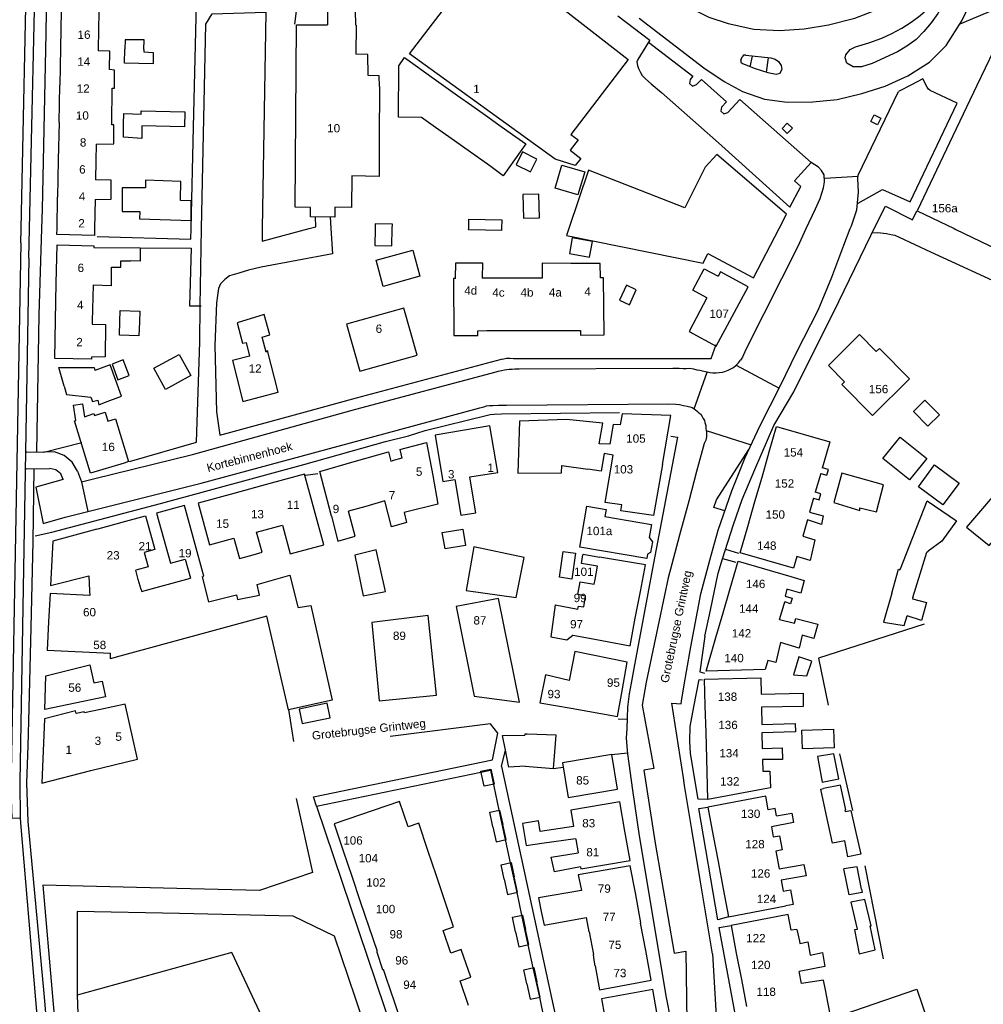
# Model space of a CAD drawing. Extents: x 158343 to 162498, y 431347 to 434500.
# Tile 41 of 220: x 158509 to 158683, y 433860 to 434038. Entities that reach past the tile are written whole.
import ezdxf

# ---------------------------------------------------------------- set-up
doc = ezdxf.new("R2010")
doc.units = 0
doc.header["$LTSCALE"] = 10
doc.header["$MEASUREMENT"] = 0
for name, color, linetype in [('44_plafonds', 8, 'CONTINUOUS'), ('47_binneninrichting', 8, 'CONTINUOUS'), ('HUISNUM', 7, 'CONTINUOUS'), ('STRNM', 7, 'CONTINUOUS')]:
    doc.layers.add(name, color=color, linetype=linetype)
doc.styles.add('Style-STANDARD', font='arial.ttf')

msp = doc.modelspace()

# ---------------------------------------------------------------- linework, layer by layer
at = {"layer": '44_plafonds', "flags": 128}
for points in [[(158579.23, 434031.46), (158593.47, 434050.07), (158618.63, 434030.44), (158608.32, 434016.97), (158609.6, 434015.99), (158608.16, 434014.12), (158610.07, 434012.65), (158609.07, 434011.34), (158605.45, 434012.53), (158579.23, 434031.46)], [(158516.51, 434039.25), (158516.38, 434032.53)], [(158523.29, 434039.12), (158523.16, 434032.4)], [(158569.55, 434036.64), (158569.51, 434039.34), (158564.49, 434039.43), (158564.49, 434036.68)], [(158568.87, 434009.49), (158568.82, 434003.8), (158565.81, 434003.83), (158565.79, 434002.06), (158561.39, 434002.1), (158561.41, 434003.82), (158558.63, 434003.84), (158558.92, 434036.73), (158564.49, 434036.68)], [(158569.55, 434036.64), (158569.63, 434036.64), (158569.58, 434031.39)], [(158685.89, 434035.16), (158681.42, 434025.75)], [(158531.4, 434032.24), (158531.46, 434034.03), (158528.01, 434034.03), (158527.98, 434032.3)], [(158516.38, 434032.53), (158516.25, 434025.81)], [(158523.16, 434032.4), (158523.15, 434032.01)], [(158526.14, 434025.61), (158526.14, 434028.55), (158525.23, 434028.65), (158525.29, 434031.94), (158523.15, 434032.01)], [(158531.4, 434032.24), (158531.39, 434031.83), (158533.1, 434031.74), (158533.1, 434029.66), (158527.94, 434029.79), (158527.98, 434032.3)], [(158573.83, 434025.62), (158573.8, 434027.51), (158571.8, 434027.58), (158571.76, 434031.35), (158569.58, 434031.39)], [(158581.39, 434020.04), (158577.24, 434020.08), (158577.33, 434029.32), (158578.35, 434030.79), (158583.69, 434026.99)], [(158516.12, 434019.08), (158516.25, 434025.81)], [(158583.69, 434026.99), (158587.91, 434023.99)], [(158681.42, 434025.75), (158677.12, 434016.72)], [(158525.65, 434018.9), (158525.7, 434025.31), (158526.14, 434025.32), (158526.14, 434025.61)], [(158573.83, 434025.62), (158573.75, 434016.18)], [(158587.91, 434023.99), (158590.49, 434022.15)], [(158590.49, 434022.15), (158592.9, 434020.43)], [(158527.75, 434018.86), (158527.77, 434020.71), (158530.92, 434020.61), (158530.94, 434021.2), (158538.76, 434021.03), (158538.74, 434018.3), (158531.06, 434018.49)], [(158592.9, 434020.43), (158595.33, 434018.7)], [(158516.12, 434019.08), (158515.99, 434012.36)], [(158522.83, 434015.23), (158526.01, 434015.24), (158525.98, 434018.68), (158525.65, 434018.69), (158525.65, 434018.9)], [(158531.06, 434018.49), (158531.01, 434016.25), (158527.73, 434016.46), (158527.75, 434018.86)], [(158583.93, 434018.22), (158581.39, 434020.04)], [(158595.33, 434018.7), (158597.8, 434016.95)], [(158586.3, 434016.53), (158583.93, 434018.22)], [(158597.8, 434016.95), (158600.18, 434015.25), (158596.14, 434009.53), (158593.68, 434011.28)], [(158522.83, 434015.23), (158522.77, 434012.23)], [(158573.75, 434016.18), (158573.8, 434009.41), (158568.87, 434009.49)], [(158588.77, 434014.78), (158586.3, 434016.53)], [(158677.12, 434016.72), (158670.68, 434003.18), (158677.33, 434000)], [(158591.23, 434013.03), (158588.77, 434014.78)], [(158601.05, 434010.2), (158602.2, 434012.51), (158599.57, 434013.81), (158598.43, 434011.5), (158601.05, 434010.2)], [(158645.81, 434000), (158647.15, 434002.6), (158634.61, 434013.34), (158632.51, 434011.09), (158628.82, 434003.71), (158611.47, 434010.51)], [(158515.99, 434012.36), (158515.86, 434005.64)], [(158522.77, 434012.23), (158522.7, 434008.79)], [(158593.68, 434011.28), (158591.23, 434013.03)], [(158605.46, 434007.26), (158606.69, 434011.45), (158610.79, 434010.25), (158609.56, 434006.06), (158605.46, 434007.26)], [(158611.47, 434010.51), (158607.94, 434000)], [(158522.63, 434005.24), (158525.52, 434005.28), (158525.49, 434008.75), (158522.7, 434008.79)], [(158538.01, 434005.21), (158538.07, 434008.5), (158531.69, 434008.71), (158531.7, 434007.32), (158527.49, 434007.33), (158527.48, 434005.41)], [(158602.56, 434006.19), (158599.66, 434006.12), (158599.77, 434001.85), (158602.67, 434001.92), (158602.56, 434006.19)], [(158515.76, 434000), (158515.86, 434005.64)], [(158522.63, 434005.24), (158522.53, 434000)], [(158527.48, 434005.41), (158527.47, 434003.07), (158530.68, 434003.07), (158530.64, 434001.76), (158539.91, 434001.46), (158539.92, 434005.01), (158538, 434005.08), (158538.01, 434005.21)], [(158576.15, 434000), (158576.17, 434000.79), (158573.07, 434000.86), (158573.05, 434000)], [(158589.9, 434000), (158589.92, 434001.68), (158592.89, 434001.64)], [(158592.89, 434001.64), (158595.86, 434001.6), (158595.83, 434000)], [(158522.53, 434000), (158522.51, 433998.78), (158515.73, 433998.91), (158515.76, 434000)], [(158572.98, 433996.94), (158576.08, 433996.87), (158576.15, 434000)], [(158573.05, 434000), (158572.98, 433996.94)], [(158592.92, 433999.7), (158589.89, 433999.75), (158589.9, 434000)], [(158595.83, 434000), (158595.83, 433999.66), (158592.92, 433999.7)], [(158607.94, 434000), (158607.52, 433998.76), (158632.12, 433993.75), (158632.96, 433995.52), (158641.21, 433991.11), (158645.81, 434000)], [(158677.33, 434000), (158677.62, 433999.86)], [(158677.62, 433999.86), (158684.99, 433996.31), (158686.68, 434000)], [(158608.54, 433998.34), (158608.03, 433995.5), (158611.65, 433994.84), (158612.17, 433997.68), (158608.54, 433998.34)], [(158515.62, 433990.17), (158515.77, 433997.05), (158522.4, 433996.92), (158522.39, 433996.62)], [(158522.39, 433996.62), (158530.72, 433996.53), (158530.75, 433994.13), (158528.98, 433994.19)], [(158573.21, 433994.29), (158579.84, 433996.1), (158581.13, 433991.41), (158574.49, 433989.59), (158573.21, 433994.29)], [(158525.56, 433989.97), (158525.55, 433993.03), (158527.26, 433993.05), (158527.24, 433994.2), (158528.98, 433994.19)], [(158587.54, 433991.03), (158587.56, 433993.86), (158592.36, 433993.86), (158592.32, 433991.05)], [(158608.3, 433993.74), (158603.15, 433993.75), (158603.12, 433991.09)], [(158613.62, 433991.13), (158613.61, 433993.73), (158608.3, 433993.74)], [(158632.82, 433987.54), (158629.62, 433981.45), (158634.48, 433978.84), (158640.21, 433989.53), (158635.27, 433992.18), (158634.85, 433991.4)], [(158632.82, 433987.54), (158630.25, 433988.92), (158632.31, 433992.77), (158634.85, 433991.4)], [(158587.54, 433991.03), (158587.16, 433991.03), (158587.2, 433980.73), (158591.56, 433980.74), (158591.56, 433981.61), (158593.17, 433981.62)], [(158593.03, 433991.05), (158592.32, 433991.05)], [(158598.13, 433991.07), (158593.03, 433991.05)], [(158603.12, 433991.09), (158598.13, 433991.07)], [(158608.45, 433981.66), (158610.05, 433981.66), (158610.06, 433980.79), (158614.32, 433980.84), (158614.19, 433991.14), (158613.62, 433991.13)], [(158515.49, 433983.49), (158515.62, 433990.17)], [(158522.25, 433989.79), (158522.12, 433983.35)], [(158525.56, 433989.7), (158522.25, 433989.79)], [(158525.56, 433989.7), (158525.56, 433989.97)], [(158617.08, 433987.08), (158618.85, 433986.26), (158620.09, 433988.96), (158618.32, 433989.78), (158617.08, 433987.08)], [(158527.07, 433983.25), (158527.13, 433985.25), (158530.65, 433985.15), (158530.6, 433983.18)], [(158580.61, 433977.19), (158578.24, 433985.69), (158567.92, 433982.81), (158570.29, 433974.31), (158580.61, 433977.19)], [(158521.99, 433976.85), (158521.98, 433976.47), (158515.35, 433976.6), (158515.49, 433983.49)], [(158522.12, 433983.35), (158522.11, 433982.78)], [(158530.6, 433983.18), (158530.52, 433980.69), (158526.99, 433980.79), (158527.07, 433983.25)], [(158552.71, 433980.46), (158554.09, 433980.84), (158553.04, 433984.5), (158548.21, 433983), (158549.17, 433979.37), (158549.82, 433979.47)], [(158522.11, 433982.78), (158524.48, 433982.71), (158524.46, 433976.88), (158521.99, 433976.85)], [(158593.17, 433981.62), (158598.24, 433981.63)], [(158598.24, 433981.63), (158603.34, 433981.64)], [(158603.34, 433981.64), (158608.45, 433981.66)], [(158549.82, 433979.47), (158550.45, 433977.03), (158547.34, 433976.23), (158549.25, 433968.87), (158555.6, 433970.52), (158553.66, 433978.01), (158553.42, 433977.72), (158552.71, 433980.46)], [(158657.6, 433972.41), (158657.08, 433971.91), (158662.61, 433966.32), (158669.3, 433972.93), (158663.86, 433978.41), (158663.3, 433977.88), (158660.31, 433980.9), (158654.69, 433975.35), (158657.6, 433972.41)], [(158527.68, 433976.34), (158525.67, 433975.58), (158526.74, 433972.76), (158528.75, 433973.53), (158527.68, 433976.34)], [(158535.32, 433971.02), (158533.22, 433974.85), (158537.74, 433977.34), (158539.84, 433973.52), (158535.32, 433971.02)], [(158516.08, 433974.97), (158522.48, 433974.99), (158522.55, 433974.45)], [(158517.02, 433971.63), (158516.08, 433974.97)], [(158524.33, 433968.66), (158527.36, 433969.8), (158525.32, 433975.47), (158522.55, 433974.45)], [(158517.02, 433971.63), (158517.46, 433970.12), (158521.88, 433969.66), (158522.14, 433968.86), (158523.1, 433969.09), (158523.32, 433968.24), (158524.33, 433968.66)], [(158670.01, 433967.05), (158672.06, 433969.09), (158674.67, 433966.46), (158672.62, 433964.43), (158670.01, 433967.05)], [(158519.13, 433965.43), (158518.75, 433968.21), (158520.36, 433968.44), (158520.74, 433966.07)], [(158520.74, 433966.07), (158522.37, 433966.71), (158522.49, 433966.31), (158524.45, 433966.91), (158524.94, 433965.32), (158526.27, 433965.73), (158528.63, 433958.03), (158527.83, 433957.77), (158521.8, 433955.93), (158518.93, 433965.36), (158519.13, 433965.43)], [(158624.78, 433957.53), (158626.31, 433966.32), (158617.57, 433966.62), (158617.21, 433964.67), (158615.92, 433964.71), (158615.3, 433961.15), (158613.42, 433961.2), (158614.07, 433964.95), (158607.51, 433965.59), (158599.03, 433965.33), (158598.77, 433955.97), (158606.63, 433956), (158606.67, 433957.33), (158611.34, 433956.65)], [(158588.77, 433963.6), (158583.85, 433962.76), (158585.26, 433954.46), (158587.38, 433954.81)], [(158590.13, 433955.26), (158595.13, 433956.08), (158593.71, 433964.44), (158588.77, 433963.6)], [(158644.02, 433959.78), (158645.33, 433964.35), (158654.94, 433961.61), (158653.62, 433957.03)], [(158672.39, 433958.57), (158669.3, 433954.73), (158664.5, 433958.59), (158667.58, 433962.43), (158672.39, 433958.57)], [(158683.64, 433942.92), (158697.82, 433959.39), (158693.47, 433962.46), (158679.57, 433946.19), (158683.64, 433942.92)], [(158577.51, 433960.23), (158577.87, 433958.63), (158576.11, 433958.18)], [(158577.51, 433960.23), (158582.32, 433961.44), (158583.45, 433955.54)], [(158569.28, 433958.04), (158575.44, 433959.81)], [(158575.44, 433959.81), (158575.88, 433958.12), (158576.11, 433958.18)], [(158614.29, 433959.49), (158613.74, 433956.3), (158611.34, 433956.65)], [(158615.95, 433959.19), (158614.29, 433959.49)], [(158624.78, 433957.53), (158623.17, 433948.3), (158617.3, 433949.16), (158617.49, 433950.23), (158614.48, 433950.67), (158615.95, 433959.19)], [(158642.73, 433955.25), (158644.02, 433959.78)], [(158565.2, 433948.19), (158563.11, 433956.27), (158569.28, 433958.04)], [(158653.3, 433955.91), (158654.4, 433955.6), (158654.69, 433956.61), (158653.59, 433956.92)], [(158653.62, 433957.03), (158653.59, 433956.92)], [(158670.9, 433953.49), (158673.81, 433957.42), (158678.21, 433954.17), (158675.3, 433950.23), (158670.9, 433953.49)], [(158556.36, 433946.58), (158557.77, 433941.39), (158563.81, 433943.03), (158560.35, 433955.76), (158554.31, 433954.12)], [(158583.45, 433955.54), (158584.33, 433950.34), (158578.51, 433948.91)], [(158587.38, 433954.81), (158588.48, 433948.36), (158591.18, 433948.82), (158590.09, 433955.25)], [(158590.09, 433955.25), (158590.13, 433955.26)], [(158641.46, 433950.81), (158642.73, 433955.25)], [(158653.3, 433955.91), (158652.33, 433952.52)], [(158660.35, 433949.2), (158660.35, 433949.68), (158663.35, 433948.96), (158664.61, 433953.85), (158657.11, 433955.95), (158655.67, 433950.67), (158660.35, 433949.2)], [(158554.31, 433954.12), (158547.61, 433952.3)], [(158547.61, 433952.3), (158541.17, 433950.55), (158543.22, 433943.01), (158547.62, 433944.21), (158548.6, 433940.58), (158550.64, 433941.14)], [(158652.01, 433951.42), (158651.29, 433948.89)], [(158652.01, 433951.42), (158653.04, 433951.13), (158653.35, 433952.23), (158652.33, 433952.52)], [(158541.89, 433937.28), (158542.23, 433937.37), (158538.7, 433950.12), (158533.7, 433948.74), (158536.19, 433939.74), (158538.85, 433940.47), (158539.8, 433937.03)], [(158571.36, 433949.96), (158568.28, 433949.08)], [(158574.8, 433950.95), (158571.36, 433949.96)], [(158578.27, 433948.85), (158578.73, 433947.08), (158576.01, 433946.3), (158574.8, 433950.95)], [(158623, 433943.55), (158622.66, 433941.65), (158622.11, 433941.36), (158621.98, 433940.57), (158609.94, 433942.62), (158611.2, 433950.01), (158614.66, 433949.42), (158614.45, 433948.15), (158622.8, 433946.72), (158622.39, 433944.33), (158623, 433943.55)], [(158640.18, 433946.31), (158641.46, 433950.81)], [(158669.27, 433942.87), (158672.45, 433950.98), (158677.76, 433947.35), (158675.12, 433943.72), (158672.65, 433941.91)], [(158527.48, 433947.12), (158531.71, 433948.28), (158533.39, 433942.17), (158531.45, 433941.64), (158532.15, 433939.07), (158529.93, 433938.46)], [(158565.2, 433948.19), (158566.36, 433943.71), (158569.43, 433944.6), (158568.28, 433949.08)], [(158578.51, 433948.91), (158578.27, 433948.85)], [(158651.29, 433948.89), (158653.77, 433948.23), (158653.59, 433947.33)], [(158522.94, 433945.87), (158515, 433943.69), (158514.59, 433935.7), (158521.52, 433937.47), (158521.62, 433934.76)], [(158522.94, 433945.87), (158527.48, 433947.12)], [(158550.64, 433941.14), (158552.69, 433941.69), (158551.7, 433945.32), (158556.36, 433946.58)], [(158648.99, 433940.92), (158648.4, 433938.83), (158638.82, 433941.57), (158640.18, 433946.31)], [(158650.89, 433947.53), (158650.05, 433944.58)], [(158653.59, 433947.33), (158653.47, 433946.69), (158650.89, 433947.53)], [(158589.3, 433942.89), (158585.64, 433942.29), (158585.15, 433945.26), (158588.82, 433945.85), (158589.3, 433942.89)], [(158650.05, 433944.58), (158652.25, 433943.92), (158652, 433942.86)], [(158598.46, 433933.54), (158599.87, 433940.74), (158590.84, 433942.66), (158589.46, 433934.83), (158598.46, 433933.54)], [(158652, 433942.86), (158651.37, 433940.24), (158648.99, 433940.92)], [(158667.64, 433938.7), (158669.27, 433942.87)], [(158573.23, 433942.12), (158569.39, 433941.19), (158570.89, 433933.87), (158574.91, 433934.62), (158573.23, 433942.12)], [(158606.27, 433937.18), (158606.93, 433941.83), (158609.15, 433941.52), (158608.49, 433936.87), (158606.27, 433937.18)], [(158612.65, 433936.81), (158613.08, 433939.16), (158610.2, 433939.66), (158610.48, 433941.22)], [(158610.48, 433941.22), (158610.5, 433941.34), (158613.48, 433940.83)], [(158620.82, 433934.61), (158621.72, 433939.42), (158613.48, 433940.83)], [(158671.19, 433937.79), (158672.42, 433941.74), (158672.65, 433941.91)], [(158637, 433935.19), (158638.42, 433940.09), (158647.9, 433937.35)], [(158530.4, 433936.78), (158529.93, 433938.46)], [(158530.89, 433934.99), (158531, 433934.64), (158539.8, 433937.03)], [(158541.89, 433937.28), (158543.02, 433932.75), (158548.08, 433934.02), (158548.29, 433933.21), (158552.25, 433933.98)], [(158552.25, 433933.98), (158551.81, 433935.86), (158557.72, 433937.55), (158559.14, 433931.89)], [(158647.9, 433937.35), (158650.29, 433936.59), (158649.72, 433934.3), (158647.22, 433935.02)], [(158666.08, 433934.3), (158667.29, 433938.62), (158667.56, 433938.5), (158667.64, 433938.7)], [(158669.87, 433933.52), (158671.19, 433937.79)], [(158530.89, 433934.99), (158530.4, 433936.78)], [(158609.59, 433931.69), (158609.67, 433932.01), (158610.62, 433931.86), (158610.95, 433933.81), (158609.57, 433934.06), (158609.97, 433936.39), (158612.49, 433935.96), (158612.65, 433936.81)], [(158521.62, 433934.76), (158521.66, 433933.88), (158514.52, 433934.24), (158514.25, 433929.16)], [(158619.91, 433929.83), (158620.82, 433934.61)], [(158635.73, 433930.79), (158637, 433935.19)], [(158647.09, 433933.73), (158648.15, 433933.42), (158647.85, 433932.41), (158646.81, 433932.76)], [(158647.22, 433935.02), (158646.87, 433933.79), (158647.09, 433933.73)], [(158666.08, 433934.3), (158664.62, 433929.11), (158668.31, 433928.51), (158668.84, 433930.22)], [(158669.87, 433933.52), (158669.8, 433933.31), (158672.33, 433932.62), (158671.43, 433929.41), (158668.84, 433930.22)], [(158559.14, 433931.89), (158559.18, 433931.72), (158561.48, 433932.08), (158565.29, 433915.03), (158557.48, 433913.31), (158553.52, 433930.21)], [(158599.03, 433914.7), (158595.25, 433933.39), (158587.63, 433931.92), (158590.87, 433915.78), (158599.03, 433914.7)], [(158605.47, 433932.22), (158604.69, 433926.46), (158607.6, 433925.92), (158608.63, 433926.78)], [(158605.47, 433932.22), (158609.53, 433931.45), (158609.59, 433931.69)], [(158645.89, 433929.59), (158646.69, 433932.34)], [(158646.69, 433932.34), (158646.81, 433932.76)], [(158553.52, 433930.21), (158526.43, 433922.77)], [(158584.12, 433915.93), (158582.62, 433930.33), (158572.45, 433929.07), (158573.8, 433914.94), (158584.12, 433915.93)], [(158634.44, 433926.34), (158635.73, 433930.79)], [(158514.25, 433929.16), (158513.99, 433924.08), (158525.38, 433923.5)], [(158610.99, 433926.33), (158618.97, 433924.81), (158619.91, 433929.83)], [(158645.89, 433929.59), (158648.57, 433928.9), (158648.79, 433929.79), (158652.76, 433928.76), (158652.12, 433926.4)], [(158608.63, 433926.78), (158610.99, 433926.33)], [(158652.12, 433926.4), (158652.07, 433926.17), (158649.93, 433926.74), (158649.4, 433924.41), (158646.08, 433925.46), (158645.77, 433924.18)], [(158643.76, 433922.19), (158643.29, 433920.59), (158632.68, 433920.26), (158634.44, 433926.34)], [(158526.43, 433922.77), (158525.42, 433922.5), (158525.38, 433923.5)], [(158617.54, 433916.72), (158618.46, 433921.9), (158609, 433923.83), (158607.99, 433918.61)], [(158645.77, 433924.18), (158645.21, 433921.84), (158643.76, 433922.19)], [(158649.34, 433922.85), (158648.38, 433919.64), (158650.8, 433919.44), (158651.69, 433922.08), (158649.34, 433922.85)], [(158524.49, 433915.66), (158513.57, 433913.4), (158513.77, 433919.42), (158521.68, 433921.41), (158522.38, 433918.17), (158523.89, 433918.47), (158524.49, 433915.66)], [(158607.99, 433918.61), (158603.71, 433919.6), (158602.69, 433914.55), (158608.33, 433913.63), (158616.73, 433912.12), (158617.54, 433916.72)], [(158632.5, 433914.06), (158632.37, 433918.85), (158642.51, 433919.05), (158642.57, 433916.11)], [(158642.57, 433916.11), (158650.12, 433916.32), (158650.15, 433913.93), (158642.62, 433913.82)], [(158530.25, 433904.45), (158528.03, 433914.34), (158523.58, 433913.37)], [(158559.37, 433913.43), (158559.92, 433910.82), (158564.98, 433911.88), (158564.43, 433914.49), (158559.37, 433913.43)], [(158632.64, 433909.23), (158632.5, 433914.06)], [(158519.23, 433912.62), (158519.09, 433913.14), (158513.51, 433911.69), (158513.01, 433900.13), (158521.83, 433902.39)], [(158520.71, 433912.74), (158520.66, 433912.97), (158519.23, 433912.62)], [(158523.58, 433913.37), (158520.71, 433912.74)], [(158642.62, 433913.82), (158642.68, 433910.69)], [(158642.68, 433910.69), (158648.69, 433910.82), (158648.74, 433909.37), (158642.71, 433909.15)], [(158600.08, 433903.15), (158597.13, 433903.01), (158597.09, 433903.22), (158596.51, 433906.07), (158595.98, 433908.68), (158599.99, 433908.73)], [(158600.42, 433908.94), (158600, 433908.95), (158599.99, 433908.73)], [(158600.08, 433903.15), (158605.19, 433902.77), (158605.64, 433908.77), (158600.42, 433908.94)], [(158632.77, 433904.55), (158632.64, 433909.23)], [(158642.71, 433909.15), (158642.77, 433906.37)], [(158649.99, 433906.31), (158649.9, 433909.66), (158655.6, 433909.83), (158655.7, 433906.47), (158649.99, 433906.31)], [(158616.73, 433899), (158615.68, 433905.27), (158606.79, 433903.78), (158607.84, 433897.51), (158616.73, 433899)], [(158642.77, 433906.37), (158646.35, 433906.45), (158646.39, 433904.39), (158642.82, 433904.39)], [(158655.68, 433905.38), (158652.74, 433904.93), (158653.58, 433900.31), (158656.55, 433900.91), (158655.68, 433905.38)], [(158521.83, 433902.39), (158526.07, 433903.43)], [(158526.07, 433903.43), (158530.25, 433904.45)], [(158642.93, 433899.02), (158632.97, 433897.14), (158632.77, 433904.55)], [(158642.82, 433904.39), (158642.86, 433902.24)], [(158592.67, 433899.55), (158592.1, 433902.24), (158593.9, 433902.62), (158594.47, 433899.93), (158592.67, 433899.55)], [(158642.86, 433902.24), (158644.15, 433902.28), (158644.23, 433899.27), (158642.93, 433899.02)], [(158654.3, 433894.51), (158653.32, 433899.01), (158653.79, 433899.11)], [(158657.65, 433895.24), (158657.81, 433895.27), (158656.88, 433899.74), (158653.79, 433899.11)], [(158579, 433892.24), (158577.46, 433896.79), (158565.65, 433892.8), (158567.31, 433887.89)], [(158618.05, 433891.47), (158617.14, 433896.76), (158608.27, 433895.22), (158608.78, 433892.27)], [(158643.86, 433895.3), (158643.4, 433897.75), (158632.95, 433895.76), (158633.92, 433890.63)], [(158594.25, 433892.22), (158593.68, 433894.85), (158595.47, 433895.25), (158596.04, 433892.64)], [(158645.33, 433894.2), (158645.07, 433895.53), (158643.86, 433895.3)], [(158645.33, 433894.2), (158648.12, 433894.69), (158648.41, 433893.04), (158644.42, 433892.21)], [(158657.64, 433889.73), (158655.43, 433889.27), (158654.3, 433894.51)], [(158657.65, 433895.24), (158657.71, 433894.97), (158658.71, 433895.19), (158659.79, 433890.44)], [(158582.56, 433887.97), (158580.9, 433892.88), (158579, 433892.24)], [(158602.77, 433891.37), (158602.49, 433893.29), (158599.58, 433892.81), (158600.27, 433888.88), (158603.06, 433889.32)], [(158594.25, 433892.22), (158594.83, 433889.54), (158596.63, 433889.94), (158596.04, 433892.64)], [(158608.78, 433892.27), (158602.77, 433891.37)], [(158610.04, 433885.02), (158610.1, 433884.64), (158618.97, 433886.18), (158618.05, 433891.47)], [(158644.42, 433892.21), (158644.76, 433890.41)], [(158603.06, 433889.32), (158603.06, 433889.3), (158609.15, 433890.16)], [(158609.15, 433890.16), (158609.19, 433889.93)], [(158609.19, 433889.93), (158609.6, 433887.54)], [(158633.92, 433890.63), (158634.81, 433886)], [(158644.76, 433890.41), (158645.88, 433890.62), (158646.37, 433888.07), (158645.23, 433887.85)], [(158659.79, 433890.44), (158660.5, 433887.29), (158658.2, 433886.86), (158657.64, 433889.73)], [(158567.31, 433887.89), (158568.85, 433883.35)], [(158584.09, 433883.42), (158582.56, 433887.97)], [(158610.04, 433885.02), (158605.36, 433884.15), (158604.78, 433886.77), (158609.6, 433887.54)], [(158645.23, 433887.85), (158645.81, 433884.68)], [(158596.29, 433882.81), (158595.73, 433885.39), (158597.53, 433885.78), (158598.08, 433883.21)], [(158634.81, 433886), (158635.74, 433881.07)], [(158619.92, 433880.36), (158619.01, 433885.23), (158609.62, 433883.58), (158610.19, 433880.74), (158602.49, 433879.46), (158602.98, 433876.99)], [(158645.81, 433884.68), (158650.27, 433885.47), (158650.68, 433883.42), (158646.2, 433882.6)], [(158660.63, 433881.02), (158659.88, 433885.04), (158657.47, 433884.65)], [(158660.63, 433881.02), (158660.75, 433880.4), (158658.4, 433880.01), (158657.47, 433884.65)], [(158568.85, 433883.35), (158570.38, 433878.8)], [(158585.62, 433878.88), (158584.09, 433883.42)], [(158596.29, 433882.81), (158596.88, 433880.07), (158598.68, 433880.46), (158598.08, 433883.21)], [(158646.2, 433882.6), (158646.56, 433880.64)], [(158620.86, 433874.91), (158620.93, 433874.93), (158619.92, 433880.36)], [(158635.74, 433881.07), (158636.71, 433876.02), (158647.04, 433877.99)], [(158646.56, 433880.64), (158647.84, 433880.88), (158648.34, 433878.24), (158647.04, 433877.99)], [(158570.38, 433878.8), (158571.92, 433874.25)], [(158585.29, 433873.59), (158587.19, 433874.23), (158585.62, 433878.88)], [(158662.23, 433874.38), (158662.4, 433874.42), (158661.26, 433879.13), (158658.71, 433878.65), (158659.84, 433873.82)], [(158602.98, 433876.99), (158603.48, 433874.52), (158611.03, 433875.9), (158611.52, 433873.3), (158611.59, 433873.32)], [(158598.34, 433873.32), (158597.77, 433875.94), (158599.57, 433876.33), (158600.13, 433873.74)], [(158648, 433873.6), (158647.46, 433876.47), (158637.15, 433874.49), (158638.1, 433869.49)], [(158571.92, 433874.25), (158573.41, 433869.84), (158573.3, 433869.8), (158573.35, 433869.67)], [(158586.67, 433869.49), (158585.29, 433873.59)], [(158598.34, 433873.32), (158598.92, 433870.63), (158600.72, 433871.02), (158600.13, 433873.74)], [(158611.59, 433873.32), (158612.35, 433869.26)], [(158621.79, 433869.96), (158620.86, 433874.91)], [(158648.99, 433873.77), (158648, 433873.6)], [(158648.99, 433873.77), (158649.46, 433871.61)], [(158659.85, 433873.76), (158659.36, 433873.67), (158660.25, 433869.36), (158663.11, 433870.06), (158662.23, 433874.38)], [(158659.84, 433873.82), (158659.85, 433873.76)], [(158649.46, 433871.61), (158649.55, 433871.24), (158650.97, 433871.5), (158651.39, 433869.14)], [(158560.46, 433841.42), (158547.27, 433869.61), (158519.41, 433861.91)], [(158573.35, 433869.67), (158574.4, 433866.54), (158574.51, 433866.58), (158574.99, 433865.16)], [(158588.37, 433864.52), (158590.26, 433865.16), (158588.57, 433870.15), (158586.67, 433869.49)], [(158612.69, 433867.19), (158613.49, 433862.89), (158622.78, 433864.62), (158621.79, 433869.96)], [(158612.52, 433868.23), (158612.35, 433869.26)], [(158612.69, 433867.19), (158612.52, 433868.23)], [(158638.1, 433869.49), (158639.02, 433864.71)], [(158651.39, 433869.14), (158653.61, 433869.57), (158654.05, 433867.05), (158649.4, 433866.17)], [(158600.37, 433863.94), (158599.81, 433866.49), (158601.61, 433866.89), (158602.17, 433864.32)], [(158649.81, 433864.01), (158649.4, 433866.17)], [(158574.99, 433865.16), (158576.53, 433860.61)], [(158589.88, 433860.05), (158588.37, 433864.52)], [(158600.37, 433863.94), (158600.97, 433861.18), (158602.77, 433861.57), (158602.17, 433864.32)], [(158639.02, 433864.71), (158639.95, 433859.85)], [(158654.15, 433862.87), (158653.82, 433864.63), (158649.81, 433864.01)], [(158624.04, 433857.39), (158623.04, 433862.91), (158613.81, 433861.23), (158614.36, 433858.26)], [(158655.1, 433856.08), (158655.69, 433856.18), (158655.4, 433857.77), (158670.62, 433862.99), (158673.58, 433854.37), (158657.47, 433848.85), (158658.04, 433845.69), (158653.87, 433844.94), (158653.52, 433846.86), (158642.93, 433843.05), (158641.04, 433853.55), (158652.3, 433855.57)], [(158654.83, 433857.45), (158655.16, 433857.51), (158654.15, 433862.87)], [(158519.41, 433861.91), (158519.64, 433855.26), (158524.57, 433855.6), (158524.71, 433853.64), (158519.82, 433853.31), (158524.25, 433801.79), (158524.35, 433801.8)], [(158576.53, 433860.61), (158578.06, 433856.06)]]:
    msp.add_lwpolyline(points, dxfattribs=at)
at = {"layer": '47_binneninrichting', "flags": 128}
for points in [[(158510.82, 434000), (158512.08, 434055.21), (158512.5, 434057.18), (158513.42, 434059.01), (158514.2, 434060.14), (158515.42, 434061.57), (158517.06, 434063), (158521.3, 434066.12), (158547.93, 434077.27), (158547.97, 434081.29), (158539.78, 434082.23), (158537.08, 434082.32), (158534.65, 434082.01), (158532.29, 434081.33), (158530.5, 434080.38), (158527.99, 434078.99)], [(158620.61, 434037.93), (158632.24, 434028.97), (158635.89, 434026.5), (158639.21, 434024.72), (158643.2, 434023.31), (158647.23, 434022.77), (158651.87, 434022.83), (158656.25, 434023.25), (158660.69, 434024.31), (158664.9, 434025.68), (158668.97, 434027.5), (158672.91, 434029.95), (158675.87, 434032.96), (158678.73, 434037.41), (158699.84, 434081.71)], [(158678.4, 434036.86), (158686.28, 434040.19), (158686.63, 434040.43), (158686.85, 434040.71), (158698.72, 434065.38)], [(158509.31, 434000), (158510.46, 434054.22), (158510.52, 434055.48), (158511, 434057.49), (158511.52, 434059.07), (158512.13, 434060.52), (158513.89, 434059.71)], [(158513.05, 434000), (158513.17, 434003.49), (158513.8, 434035.17), (158514.08, 434055.55)], [(158624.16, 434044.06), (158629.02, 434040.19), (158633.13, 434038.09), (158636.62, 434036.94), (158641.23, 434035.93), (158645.88, 434035.69), (158650.31, 434036.01), (158654.73, 434036.73), (158659.43, 434037.9), (158663.65, 434039.53), (158667.74, 434041.95), (158670.66, 434044.64), (158671.3, 434045.41)], [(158539.91, 434000), (158540.32, 434018.28), (158540.86, 434040.54), (158559.04, 434040.6), (158558.53, 434036.85)], [(158675.26, 434040.27), (158674.37, 434038.74), (158673.19, 434037.05), (158671.89, 434035.52), (158670.48, 434034.05), (158668.83, 434032.86), (158667.12, 434031.82), (158662.56, 434029.73), (158660.63, 434029.14), (158659.15, 434029.13), (158657.98, 434029.78), (158657.69, 434030.73), (158657.8, 434031.29), (158658.59, 434032.24), (158659.57, 434032.74), (158661.98, 434033.48), (158664.3, 434034.3), (158666.13, 434035.14), (158667.88, 434036.1), (158669.6, 434037.16), (158671.19, 434038.37), (158672.69, 434039.68), (158674.05, 434041.19)], [(158541.81, 434000), (158542.57, 434036.82), (158543.68, 434038.68), (158553.37, 434039.01), (158552.72, 434000)], [(158616.78, 434038.34), (158622.51, 434033.96), (158622.28, 434033.58)], [(158622.28, 434033.58), (158620.36, 434030.44), (158620.21, 434030.02), (158620.3, 434029.36), (158620.51, 434028.82), (158620.84, 434028.1), (158621.14, 434027.59), (158621.74, 434026.99), (158622.76, 434026.09), (158624.62, 434024.53), (158634.91, 434015.44), (158647.72, 434003.86), (158649.7, 434007.57)], [(158622.28, 434033.58), (158630.28, 434027.48), (158629.78, 434026.86)], [(158639.8, 434031.26), (158639.4, 434031.22), (158639.15, 434030.91)], [(158639.8, 434031.26), (158644.33, 434030.75), (158645.1, 434030.54), (158645.68, 434030.11), (158646.15, 434029.39), (158646.29, 434028.66)], [(158640.57, 434029.13), (158640.99, 434031.08)], [(158638.93, 434030.35), (158638.92, 434029.98), (158639.19, 434029.71)], [(158638.93, 434030.35), (158639.15, 434030.91)], [(158639.19, 434029.71), (158641.51, 434028.82), (158643.76, 434028.11), (158645.3, 434027.84)], [(158643.52, 434028.16), (158643.87, 434030.77)], [(158645.3, 434027.84), (158645.99, 434028.02), (158646.29, 434028.66)], [(158629.78, 434026.86), (158629.64, 434026.13), (158630.21, 434025.66), (158630.9, 434025.94)], [(158630.9, 434025.94), (158631.82, 434026.83), (158636.33, 434022.83), (158635.45, 434021.9)], [(158664.45, 434007.04), (158669.4, 434004.82), (158677.9, 434022.57), (158672.99, 434024.9), (158672.73, 434025.09), (158672.47, 434025.45), (158671.72, 434026.95), (158669.67, 434025.87), (158667.31, 434024.72)], [(158658.63, 434000), (158658.82, 434000.48), (158659.81, 434003.35), (158660.08, 434006.59), (158660, 434009.02), (158660.03, 434009.6), (158667.31, 434024.72)], [(158636.55, 434020.92), (158638.76, 434023.28), (158651.57, 434011.91), (158648.56, 434008.62), (158649.7, 434007.57)], [(158635.45, 434021.9), (158635.3, 434021.18), (158635.85, 434020.69), (158636.55, 434020.92)], [(158664.13, 434019.89), (158663.54, 434018.66), (158662.31, 434019.3), (158662.92, 434020.5), (158664.13, 434019.89)], [(158648.19, 434018.08), (158647.28, 434018.97), (158646.34, 434018.02), (158647.27, 434017.11), (158648.19, 434018.08)], [(158653.91, 434009.7), (158653.47, 434010.48), (158652.89, 434011.06), (158652.26, 434011.49), (158651.57, 434011.91)], [(158650.7, 434000), (158652.39, 434003.53), (158653.21, 434005.41), (158653.78, 434007.37), (158654.01, 434008.41), (158653.91, 434009.7)], [(158654.02, 434009.11), (158660.05, 434009.43)], [(158660.03, 434004.6), (158664.45, 434007.04)], [(158662.92, 434000), (158664.94, 434004.01), (158669.8, 434001.56), (158670.6, 434003.22)], [(158561.19, 434000), (158562.37, 434000.31), (158562.33, 434002.13)], [(158564.93, 434002.09), (158565.06, 434000)], [(158509.26, 433997.46), (158509.31, 434000)], [(158510.7, 433994.68), (158510.82, 434000)], [(158512.1, 433959.77), (158512.54, 433984.44), (158513.05, 434000)], [(158522.98, 433998.57), (158539.87, 433998.12), (158539.91, 434000)], [(158528.8, 433958.04), (158540.89, 433961.55), (158541.49, 433979.58), (158541.52, 433986.09), (158541.81, 434000)], [(158565.06, 434000), (158565.37, 433995.45), (158552.53, 433993.05), (158550.22, 433992.51), (158548.48, 433991.97), (158546.83, 433991.46), (158545.96, 433990.8), (158545.18, 433990.02), (158544.82, 433989.18), (158544.67, 433987.95), (158544.49, 433986.6), (158544.16, 433978.95), (158544.46, 433966.98), (158545.09, 433962.78), (158559.85, 433966.8), (158569.72, 433969.53), (158595.82, 433976.47), (158596.24, 433976.56), (158596.69, 433976.65), (158597.02, 433976.68), (158597.29, 433976.65), (158597.98, 433976.62), (158633.56, 433976.62), (158634.48, 433979.14)], [(158552.72, 434000), (158552.68, 433997.76), (158561.19, 434000)], [(158632.42, 433926.58), (158633.44, 433931.26), (158634.82, 433937.95), (158635.63, 433940.53), (158637.58, 433946.68), (158639.14, 433951.18), (158641.45, 433956.58), (158644.84, 433964.5), (158648.44, 433970.62), (158656.54, 433986.85), (158662.3, 433998.76), (158662.92, 434000)], [(158649.45, 433997.4), (158650.7, 434000)], [(158657.48, 433997.03), (158658.63, 434000)], [(158662.54, 433999.24), (158663.59, 433999.3), (158665.12, 433999.09), (158665.93, 433998.91), (158666.65, 433998.79), (158667.4, 433998.43), (158673.07, 433995.79), (158687.17, 433989.34)], [(158509.26, 433997.46), (158507.43, 433898.78), (158507.62, 433893.78), (158509.14, 433893.84)], [(158649.45, 433997.4), (158639.8, 433978.21), (158639.2, 433976.86), (158638.84, 433976.29)], [(158530.72, 433996.53), (158539.9, 433996.5), (158539.6, 433986.09), (158541.7, 433986.09)], [(158628.22, 433914.85), (158628.73, 433917.79), (158629.12, 433920.22), (158629.9, 433924.63), (158631.73, 433934.23), (158633.32, 433940.29), (158634.82, 433945.66), (158637.28, 433952.77), (158639.71, 433958.74), (158642.32, 433964.41), (158646.07, 433971.76), (158648.95, 433977.67), (158652.82, 433985.32), (158655.28, 433991.23), (158657.48, 433997.03)], [(158510.7, 433994.68), (158509.08, 433900.32), (158509.14, 433893.84)], [(158638.08, 433975.41), (158638.48, 433975.81), (158638.84, 433976.29)], [(158569.6, 433967.5), (158594.83, 433974.22), (158595.19, 433974.31), (158595.82, 433974.46), (158596.36, 433974.55), (158596.78, 433974.61), (158597.2, 433974.67), (158597.74, 433974.7), (158598.19, 433974.73), (158599, 433974.76), (158626.69, 433974.85), (158627.83, 433974.85), (158628.52, 433974.82), (158629.09, 433974.82), (158629.72, 433974.85), (158630.38, 433974.73), (158630.98, 433974.58), (158631.52, 433974.48), (158632.23, 433974.33), (158632.84, 433974.18), (158633.32, 433974.07), (158633.86, 433974.01), (158634.49, 433974.04), (158635.03, 433974.07), (158635.6, 433974.13), (158636.05, 433974.28), (158636.62, 433974.52), (158637.1, 433974.73), (158637.58, 433975), (158638, 433975.33), (158638.08, 433975.41)], [(158638.08, 433975.41), (158645.82, 433971.28)], [(158630.5, 433967.55), (158632.88, 433974.13)], [(158522.34, 433954.95), (158540.17, 433959.3), (158569.6, 433967.49)], [(158574.61, 433963.03), (158591.92, 433967.74), (158592.64, 433967.92), (158593.12, 433968.07), (158593.63, 433968.13), (158594.23, 433968.13), (158595.28, 433968.22), (158596.72, 433968.19), (158625.94, 433968.43), (158627.2, 433968.37), (158627.89, 433968.31), (158628.61, 433968.13), (158629.24, 433968.04), (158629.72, 433967.89), (158630.14, 433967.77), (158630.5, 433967.55)], [(158630.5, 433967.55), (158630.68, 433967.44), (158631.1, 433967.08), (158631.34, 433966.84), (158631.7, 433966.57), (158631.94, 433966.15), (158632.15, 433965.79), (158632.36, 433965.4), (158632.45, 433965.04), (158632.6, 433964.53), (158632.63, 433963.96), (158632.67, 433963.61)], [(158511.82, 433944.63), (158514.85, 433945.29), (158534.38, 433950.48), (158560.21, 433957.53), (158574.91, 433961.65), (158579.05, 433962.64), (158582.05, 433963.63), (158593.27, 433966.42), (158593.75, 433966.54), (158594.5, 433966.6), (158595.82, 433966.66), (158617.09, 433966.87)], [(158632.67, 433963.61), (158632.72, 433963.24), (158632.72, 433962.61), (158632.72, 433962.49), (158632.63, 433961.86), (158632.3, 433961.29), (158630.95, 433956.22), (158629.54, 433950.91)], [(158632.67, 433963.61), (158640.77, 433961.04)], [(158517.24, 433948.04), (158541.73, 433954.14), (158574.61, 433963.02)], [(158626.3, 433962.61), (158627.5, 433962.43), (158623.18, 433939.75), (158620.33, 433924.3), (158619.64, 433920.76), (158619.19, 433918.09), (158618.81, 433916.18), (158618.51, 433913.77), (158618.44, 433911.88), (158618.41, 433909.9), (158618.29, 433908.28), (158618.38, 433906.72)], [(158513.41, 433959.73), (158520.26, 433961.47)], [(158636.02, 433949.14), (158634.08, 433949.75), (158634.51, 433951.16), (158640.38, 433960.19)], [(158510.29, 433959.78), (158510.1, 433959.79)], [(158510.29, 433959.78), (158513.41, 433959.73)], [(158519.48, 433956.31), (158518.52, 433957.93), (158517.07, 433959.13), (158515.29, 433959.76), (158513.41, 433959.73)], [(158510.2, 433956.71), (158510.05, 433956.71)], [(158510.2, 433956.71), (158514.45, 433956.77)], [(158510.73, 433913.53), (158511.12, 433928.14), (158511.46, 433943.65), (158511.66, 433956.73)], [(158516.86, 433954.78), (158516.42, 433955.82), (158515.55, 433956.54), (158514.45, 433956.77)], [(158516.86, 433954.78), (158511.94, 433953.42), (158513.24, 433946.89), (158517.24, 433948.04)], [(158519.48, 433956.31), (158520.17, 433954.39), (158522.34, 433954.95)], [(158560.51, 433955.58), (158562.76, 433955.88)], [(158520.17, 433954.39), (158521.33, 433949.06)], [(158629.54, 433950.91), (158627.89, 433944.76), (158626.51, 433939.57), (158625.85, 433937.11), (158625.16, 433933.99), (158621.87, 433918.28), (158621.17, 433914.15)], [(158635.64, 433940.57), (158638.01, 433939.94)], [(158636.18, 433942.25), (158638.49, 433941.56)], [(158671.91, 433928.72), (158652.89, 433922.63), (158654.66, 433914.17)], [(158632.43, 433926.59), (158631.53, 433920.14), (158632.36, 433919.92)], [(158632.97, 433897.14), (158631.23, 433897.22), (158629.85, 433905.47), (158629.7, 433907.69), (158629.79, 433910.3), (158630.42, 433913.84), (158631.41, 433918.79), (158631.98, 433918.73)], [(158621.17, 433914.15), (158623.25, 433902.72), (158621.46, 433902.43)], [(158628.59, 433901.04), (158626.49, 433914.53), (158628.18, 433914.4)], [(158628.18, 433914.4), (158628.23, 433914.86)], [(158510.32, 433900.17), (158510.55, 433906.84), (158510.73, 433913.53)], [(158557.43, 433913.36), (158558.36, 433907.6)], [(158562.51, 433895.98), (158561.96, 433897.61), (158594.2, 433904.29), (158595.17, 433909.12), (158593.81, 433910.77), (158575.76, 433908.53)], [(158616.8, 433911.68), (158618.45, 433911.65)], [(158595.84, 433903.11), (158596.51, 433906.07)], [(158615.68, 433905.27), (158618.48, 433905.59)], [(158618.39, 433906.73), (158618.48, 433905.38), (158619.38, 433898.84), (158620.61, 433890.59), (158622.2, 433880.96), (158625.38, 433861.79), (158628.11, 433848.11), (158631.08, 433831.61), (158629.16, 433831.31)], [(158656.67, 433905.38), (158659.04, 433895.18)], [(158562.51, 433895.98), (158593.8, 433902.44)], [(158593.8, 433902.44), (158595.33, 433895.22), (158597.39, 433885.75)], [(158595.84, 433903.11), (158604.84, 433861.44)], [(158605.19, 433902.77), (158606.92, 433902.98)], [(158621.46, 433902.43), (158623.46, 433889.3), (158626.89, 433869.49)], [(158510.59, 433893.18), (158510.32, 433900.17)], [(158633.83, 433869.36), (158631.62, 433882.31), (158630.06, 433891.73), (158628.74, 433899.65), (158628.59, 433901.04)], [(158558.81, 433897.32), (158561.79, 433884.02), (158552.23, 433880.79), (158537.36, 433881.13), (158513.2, 433881.72), (158514.95, 433861.68), (158517.2, 433835.72), (158519.65, 433810.37), (158523.16, 433772.95), (158524.46, 433752.81), (158524.54, 433749), (158525.41, 433727.91), (158523.97, 433727.86)], [(158562.51, 433895.98), (158600.69, 433782.88)], [(158636.71, 433876.02), (158634.77, 433875.47), (158631.35, 433895.54), (158632.95, 433895.76)], [(158509.14, 433893.84), (158509.16, 433892.93), (158511.86, 433861.1), (158516.15, 433812.41)], [(158519.51, 433764.63), (158519.05, 433770.07), (158521.3, 433770.2), (158520.25, 433783.53), (158513.46, 433862.23), (158510.59, 433893.18)], [(158597.39, 433885.75), (158598.55, 433880.43), (158599.43, 433876.3)], [(158661.26, 433885.19), (158664.53, 433868.48)], [(158560.46, 433841.42), (158566.28, 433841.96), (158575.24, 433844.28), (158569.49, 433861.36), (158565.72, 433872.51), (158565.71, 433872.53), (158558.27, 433876.14), (158537.81, 433876.61), (158519.42, 433876.99), (158519.41, 433861.91)], [(158599.43, 433876.3), (158600.58, 433870.99), (158601.47, 433866.86)], [(158638.73, 433854.02), (158635.04, 433874.09), (158637.15, 433874.49)], [(158626.89, 433869.49), (158628.98, 433869.86), (158629.16, 433857.05)], [(158633.83, 433869.36), (158634.53, 433857.12), (158635.97, 433857.32)], [(158601.47, 433866.86), (158602.63, 433861.54), (158603.52, 433857.41)], [(158604.84, 433861.44), (158609.69, 433839.15)]]:
    msp.add_lwpolyline(points, dxfattribs=at)

# ---------------------------------------------------------------- texts
at = {"layer": 'HUISNUM', "style": 'Style-STANDARD'}
for s, p in [('16', (158519.46, 434034.18)), ('12', (158519.31, 434024.47)), ('10', (158519.16, 434019.62)), ('6', (158519.75, 434009.91)), ('6', (158519.47, 433992.18)), ('4c', (158594.16, 433987.73)), ('4b', (158599.24, 433987.74)), ('13', (158550.69, 433947.8)), ('150', (158643.37, 433947.74)), ('101', (158608.89, 433937.43)), ('146', (158639.83, 433935.24)), ('97', (158608.17, 433927.99)), ('142', (158637.29, 433926.34)), ('136', (158634.86, 433909.84)), ('5', (158526.27, 433907.73)), ('3', (158522.54, 433906.98)), ('132', (158635.18, 433899.67)), ('128', (158639.71, 433888.37)), ('126', (158640.73, 433883.08)), ('79', (158613.16, 433880.36)), ('77', (158614.05, 433875.28))]:
    msp.add_text(s, height=1.5, rotation=0.0573, dxfattribs=at).set_placement(p)
for s, p in [('14', (158519.41, 434029.33)), ('1', (158590.72, 434024.4)), ('10', (158564.42, 434017.33)), ('8', (158519.88, 434014.77)), ('4', (158519.69, 434005.06)), ('156a', (158673.32, 434002.92)), ('2', (158519.6, 434000.21)), ('4d', (158589.1, 433988.1)), ('4a', (158604.34, 433987.76)), ('4', (158610.74, 433987.93)), ('4', (158519.37, 433985.49)), ('107', (158633.25, 433983.91)), ('6', (158573.15, 433981.21)), ('2', (158519.23, 433978.81)), ('12', (158550.28, 433974.04)), ('156', (158661.97, 433970.34)), ('105', (158618.27, 433961.43)), ('16', (158523.84, 433959.92)), ('154', (158646.63, 433958.94)), ('5', (158580.4, 433955.47)), ('3', (158586.17, 433955)), ('1', (158593.29, 433956.18)), ('103', (158616.02, 433955.89)), ('152', (158645.03, 433953.34)), ('7', (158575.52, 433951.23)), ('11', (158557.14, 433949.51)), ('9', (158565.42, 433948.75)), ('15', (158544.42, 433946.1)), ('101a', (158611.11, 433944.78)), ('21', (158530.45, 433942.04)), ('19', (158537.66, 433940.78)), ('148', (158641.83, 433942.14)), ('23', (158524.71, 433940.4)), ('99', (158608.81, 433932.71)), ('60', (158520.45, 433930.15)), ('144', (158638.58, 433930.79)), ('87', (158590.76, 433928.68)), ('89', (158576.26, 433925.9)), ('58', (158522.29, 433924.25)), ('140', (158635.94, 433921.89)), ('56', (158517.8, 433916.56)), ('95', (158614.8, 433917.46)), ('93', (158604.1, 433915.4)), ('138', (158634.76, 433914.93)), ('1', (158517.3, 433905.38)), ('134', (158635.04, 433904.75)), ('85', (158609.26, 433899.86)), ('130', (158638.93, 433893.84)), ('83', (158610.35, 433892.14)), ('106', (158567.32, 433889.03)), ('104', (158570.08, 433885.83)), ('81', (158611.09, 433886.92)), ('102', (158571.45, 433881.47)), ('124', (158641.79, 433878.49)), ('100', (158573.18, 433876.68)), ('98', (158575.65, 433872.13)), ('75', (158615.07, 433870.23)), ('122', (158639.88, 433871.43)), ('96', (158576.68, 433867.43)), ('120', (158640.75, 433866.61)), ('73', (158615.97, 433865.15)), ('94', (158578.12, 433863.05)), ('118', (158641.73, 433861.78))]:
    msp.add_text(s, height=1.5, dxfattribs=at).set_placement(p)
at = {"layer": 'STRNM', "style": 'Style-STANDARD'}
for s, rotation, p in [('Kortebinnenhoek', 14.7173, (158542.96, 433956.12)), ('Grotebrugse Grintweg', 78.1733, (158625.86, 433918.05)), ('Grotebrugse Grintweg', 6.3718, (158561.76, 433907.9))]:
    msp.add_text(s, height=1.5, rotation=rotation, dxfattribs=at).set_placement(p)

doc.saveas('drawing.dxf')
